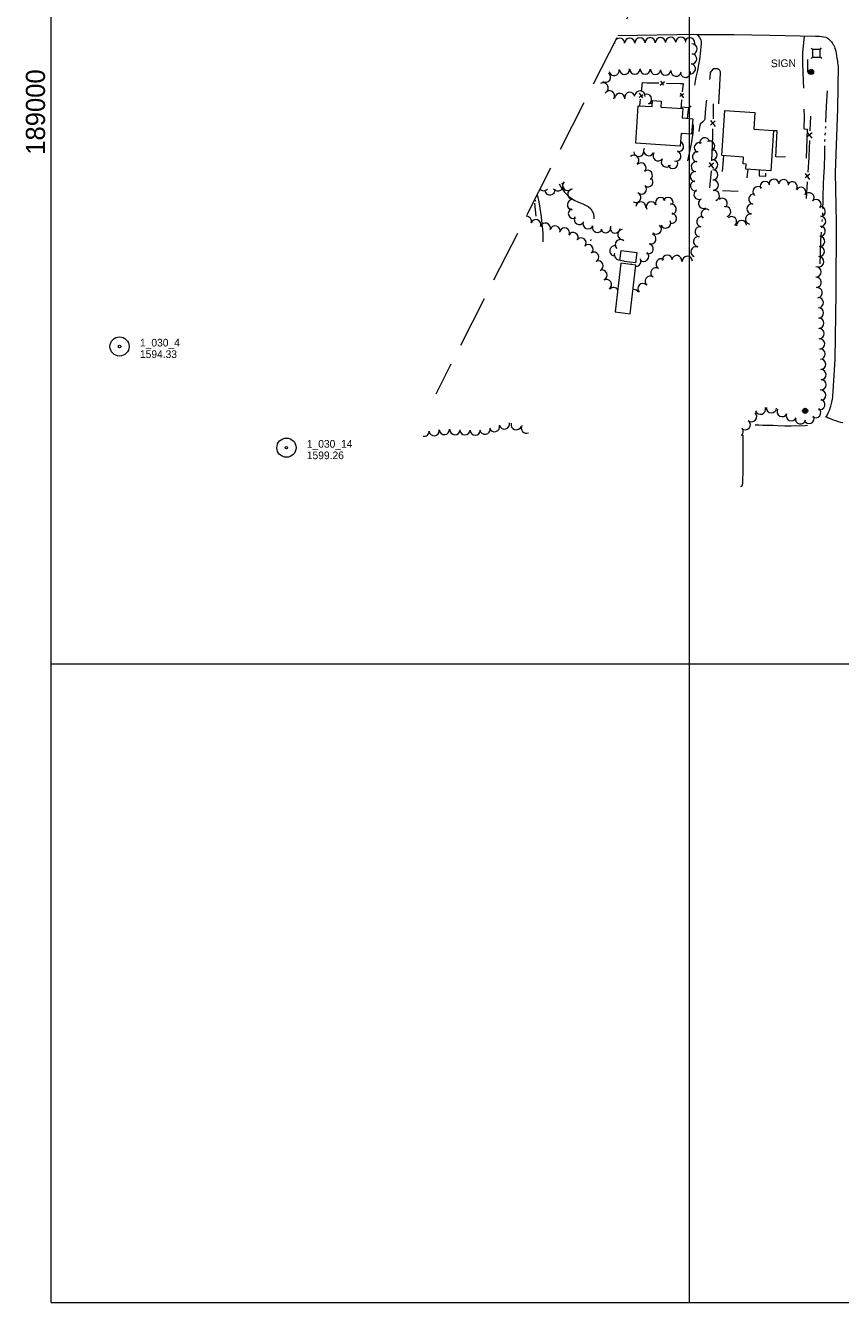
# Model space of a CAD drawing. Header units: feet. Extents: x 188980 to 191399, y 256000 to 258000.
# Tile 1 of 12: x 188980 to 189618, y 256000 to 257000. Entities that reach past the tile are written whole.
import ezdxf
from ezdxf.enums import TextEntityAlignment as Align

# ---------------------------------------------------------------- set-up
doc = ezdxf.new("R2010")
doc.units = ezdxf.units.FT
doc.header["$MEASUREMENT"] = 0
for name, pattern in [('DGN Style 3', [57.341036, 40.957883, -16.383153]), ('DGN Style 4', [65.573571, 32.766307, -16.383153, 0.040958, -16.383153]), ('DGN Style 5', [28.670518, 12.287365, -16.383153]), ('DGN Style 6', [77.901894, 0.040958, -16.383153, 28.670518, -16.383153, 0.040958, -16.383153])]:
    doc.linetypes.add(name, pattern=pattern)
for name, color, linetype, lineweight in [('E_DWY', 73, 'DGN Style 3', 0), ('E_LAND_Vegetation', 21, 'Continuous', 0), ('E_MAP_GridLines', 251, 'Continuous', 0), ('E_MAP_Limits', 21, 'DGN Style 3', 0), ('E_MAP_PassPoints', 40, 'Continuous', 0), ('E_MISCPROP', 40, 'Continuous', 0), ('E_MISCPROP_HvyLine', 54, 'Continuous', 13), ('E_MISCPROP_Railing', 40, 'Continuous', 0), ('E_PATH_Sidewalk', 73, 'DGN Style 5', 0), ('E_RDWY', 40, 'Continuous', 13), ('E_UTL_AboveGroundPipe', 40, 'DGN Style 4', 0), ('E_WTR', 251, 'DGN Style 6', 0)]:
    doc.layers.add(name, color=color, linetype=linetype, lineweight=lineweight)
doc.styles.add('Style-IGR_FONT_0', font='IGR_FONT_0.shx')
doc.styles.add('Style-IGR_FONT_1', font='IGR_FONT_1.shx')

# ---------------------------------------------------------------- blocks, each defined once
blk = doc.blocks.new('PP')
at = {"layer": 'E_MAP_PassPoints', "color": 40, "linetype": 'Continuous', "lineweight": 0}
for radius in [7.5, 0.96]:
    blk.add_circle((0, 0), radius, dxfattribs=at)
blk = doc.blocks.new('POLE_1')
at = {"layer": 'E_MISCPROP', "color": 20, "linetype": 'Continuous', "lineweight": 0}
for centre, radius in [((-0.01, 0.02), 2.02), ((-0.01, 0.03), 1.52), ((0, -0.01), 1.01), ((0, 0), 0.502)]:
    blk.add_circle(centre, radius, dxfattribs=at)
blk = doc.blocks.new('PED')
at = {"layer": 'E_UTL_AboveGroundPipe', "color": 101, "linetype": 'Continuous', "lineweight": 13}
for p, q in [((-3.12, 2.9), (-4.18, 3.96)), ((2.88, 2.9), (3.94, 3.96)), ((-4.18, -4.16), (-3.12, -3.1)), ((3.95, -4.16), (2.88, -3.1))]:
    blk.add_line(p, q, dxfattribs=at)
at = {"layer": 'E_UTL_AboveGroundPipe', "color": 101, "linetype": 'Continuous', "lineweight": 13, "flags": 128}
blk.add_lwpolyline([(-3.12, -3.1), (2.88, -3.1), (2.88, 2.9), (-3.12, 2.9)], close=True, dxfattribs=at)
blk = doc.blocks.new('SIGN_1')
at = {"layer": 'E_MISCPROP', "color": 20, "linetype": 'Continuous', "lineweight": 0, "style": 'Style-IGR_FONT_0'}
blk.add_text('SIGN', height=6, rotation=359.99991, dxfattribs=at).set_placement((-9.61, -0.01), align=Align.MIDDLE_LEFT)

msp = doc.modelspace()

# ---------------------------------------------------------------- linework, layer by layer
at = {"layer": 'E_DWY', "color": 51, "linetype": 'DGN Style 3', "lineweight": 0, "flags": 128}
for points in [[(189506.26, 256992.71), (189507.87, 256990.44), (189508.92, 256988.68), (189509.33, 256987.02), (189509.28, 256985.43), (189509.08, 256983.14), (189508.74, 256980.54), (189508.46, 256977.73), (189508.23, 256975.56), (189507.97, 256973.11), (189507.56, 256970.55), (189506.93, 256967.89), (189506.28, 256964.63), (189505.19, 256959.33), (189504.15, 256952.93), (189503.75, 256949.75), (189503.19, 256946.59), (189502.76, 256944.3), (189502.39, 256942.23), (189502.15, 256940.34), (189501.95, 256938.45), (189501.8, 256937.61), (189501.51, 256936.9), (189501, 256936.37), (189500.27, 256935.85), (189499.28, 256935.33), (189498.79, 256931.83), (189498.27, 256927.13)], [(189590.06, 256991.65), (189588.77, 256978.48), (189588.69, 256974.31), (189588.66, 256970.39), (189589.2, 256956.1), (189589.6, 256938.67), (189589.84, 256929.03), (189589.58, 256918.96), (189592.32, 256918.66), (189591.5, 256895.69), (189580.87, 256896.32), (189567.75, 256897.05), (189568.71, 256917.28), (189565.88, 256917.25)], [(189523.17, 256938.61), (189523.89, 256952.87), (189524.14, 256958.37), (189524.39, 256961.83), (189524.39, 256963.41), (189523.98, 256964.65), (189523.45, 256965.22), (189522.15, 256965.77), (189520.45, 256965.94), (189518.7, 256965.81), (189516.39, 256962.9), (189516, 256958.75), (189515.5, 256955.4), (189514.98, 256951.97), (189514.48, 256948.31), (189513.48, 256942.11), (189513.16, 256940.05), (189512.93, 256937.52), (189512.7, 256934.85), (189512.5, 256932.03), (189512.39, 256930.18), (189512.26, 256928.19), (189512.07, 256926.48), (189511.51, 256925.32), (189510.26, 256924.11), (189509.03, 256923.21), (189508.8, 256923.06), (189508.32, 256921.45), (189507.69, 256918.55), (189507.32, 256916.75)], [(189502.35, 256922.98), (189502.51, 256922.86), (189502.96, 256921.83), (189503.01, 256920.95), (189502.98, 256919.42), (189502.92, 256918.19), (189502.72, 256916.45), (189502.64, 256915.41), (189501.44, 256907.05), (189498.53, 256893.81)], [(189397.92, 256875.87), (189399.58, 256873.02), (189402.32, 256869.39), (189405.72, 256865.93), (189409.85, 256863.15), (189413.2, 256861.52), (189416.47, 256860.1), (189420.68, 256858.22), (189422.92, 256856.33), (189424.84, 256852.64), (189425.15, 256849.79), (189424.81, 256844.77), (189424.14, 256839.58), (189423.54, 256835.7), (189423.04, 256832.86), (189422.7, 256831.28)], [(189380.82, 256867.49), (189382.12, 256861.8), (189382.83, 256856.68), (189383.29, 256853.52), (189383.85, 256850.1), (189384.55, 256844.51), (189385.02, 256840.06), (189385.22, 256837.21), (189385.28, 256834.95), (189385.31, 256832.29), (189385.33, 256830.33)], [(189540.32, 256638.81), (189541.37, 256639.29), (189541.88, 256641.32), (189542.18, 256652.71), (189542.07, 256684.39), (189542.36, 256685.65), (189543.06, 256686.47), (189544.89, 256687.07), (189547.56, 256687.16), (189550.72, 256687.05), (189554.51, 256687.05), (189557.51, 256687.01), (189561.09, 256687.02), (189565.75, 256686.86), (189569.3, 256686.64), (189574.78, 256686.3), (189579.72, 256686.43), (189583.37, 256686.5), (189586.06, 256686.49), (189590.68, 256686.64), (189596.05, 256687.07), (189599.04, 256687.25), (189600.23, 256687.41), (189602.91, 256689), (189607.21, 256693.7)]]:
    msp.add_lwpolyline(points, dxfattribs=at)
at = {"layer": 'E_LAND_Vegetation', "color": 93, "linetype": 'Continuous', "lineweight": 0}
for centre, radius, start, end in [((189437.31, 256985.72), 4, 1.03339, 9.19285), ((189445.32, 256985.86), 4, 169.61064, 181.01807), ((189445.32, 256985.86), 4, 1.03339, 136.48139), ((189453.32, 256986.01), 4, 1.03339, 181.01807), ((189461.33, 256986.15), 4, 1.03339, 181.01807), ((189469.33, 256986.29), 4, 1.03339, 181.01807), ((189477.34, 256986.44), 4, 1.03339, 181.01807), ((189485.34, 256986.58), 4, 1.03339, 181.01807), ((189493.35, 256986.72), 4, 1.03339, 181.01807), ((189500.31, 256986.18), 4, 335.71483, 155.6995), ((189502.22, 256981.35), 4, 272.84908, 92.83376), ((189501.84, 256973.68), 4, 264.34749, 84.33217), ((189441.05, 256964.58), 4, 190.19083, 10.17551), ((189449.21, 256965.5), 4, 184.28949, 4.27417), ((189457.35, 256965.7), 4, 180.73511, 0.71979), ((189465.4, 256965.75), 4, 179.4007, 359.38538), ((189473.52, 256965.4), 4, 176.10407, 356.08875), ((189481.5, 256964.89), 4, 176.36995, 356.35462), ((189500.8, 256965.99), 4, 257.61314, 77.59782), ((189432.51, 256950.98), 4, 301.75487, 121.73955), ((189434.4, 256959.3), 4, 234.90997, 54.89465), ((189489.57, 256964.05), 4, 173.43705, 353.42172), ((189496.87, 256963.15), 4, 191.2217, 11.20638), ((189437.49, 256944.73), 4, 326.35788, 146.34256), ((189445.4, 256942.67), 4, 354.63546, 174.62014), ((189453.36, 256943.63), 4, 6.70583, 186.69051), ((189461.37, 256944.67), 4, 352.99704, 172.98172), ((189466.47, 256942.11), 4, 296.37273, 116.35741), ((189469.44, 256934.81), 4, 65.79356, 113.2345), ((189491.52, 256905.07), 3.99, 257.18767, 66.18506), ((189507.86, 256904.21), 3.96, 63.33132, 243.31599), ((189512.04, 256908), 3.96, 13.18434, 193.16902), ((189515.95, 256905.35), 3.96, 297.34106, 117.32574), ((189456.54, 256894.18), 3.99, 312.09994, 132.08462), ((189460.38, 256901.2), 3.99, 184.23263, 4.21731), ((189468.2, 256901.81), 3.99, 156.09336, 336.07804), ((189475.52, 256897.7), 3.99, 144.15489, 324.13957), ((189481.96, 256892.89), 3.99, 142.49705, 322.48172), ((189489.48, 256897.55), 3.99, 252.1217, 72.10638), ((189506.41, 256897.07), 3.96, 80.82004, 260.80472), ((189517.79, 256898.58), 3.96, 274.44033, 94.42501), ((189462.12, 256888.22), 3.99, 316.99329, 136.97796), ((189467.08, 256882.52), 3.99, 306.25187, 126.23655), ((189487.07, 256891.89), 3.99, 201.35864, 21.34332), ((189504.61, 256881.49), 3.96, 84.94694, 264.93162), ((189505.37, 256889.33), 3.96, 83.97089, 263.95557), ((189518.31, 256890.72), 3.96, 273.24039, 93.22506), ((189518.41, 256882.89), 3.96, 270.63588, 90.62056), ((189396.98, 256874.23), 4, 214.23387, 34.21854), ((189404.74, 256874.55), 4, 136.76954, 316.75422), ((189467.56, 256877.43), 3.99, 233.74491, 53.72958), ((189504.85, 256874.26), 3.96, 102.73293, 282.71761), ((189518.78, 256874.88), 3.96, 273.58577, 93.57044), ((189559.33, 256873.72), 3.96, 21.06985, 201.05453), ((189566.35, 256875.46), 3.96, 3.2753, 183.25998), ((189573.84, 256875.24), 3.96, 351.94318, 171.92786), ((189580.6, 256873.52), 3.96, 326.55946, 146.54413), ((189385.9, 256874.49), 4, 223.22851, 315.71441), ((189390.86, 256871.08), 4, 188.1043, 8.08897), ((189408.68, 256867.75), 4, 93.61413, 273.59881), ((189458.1, 256865.12), 3.99, 239.08965, 59.07433), ((189462.46, 256871.83), 3.99, 223.31605, 43.30073), ((189477.48, 256861.16), 3.99, 24.93697, 204.92164), ((189483.24, 256861.26), 3.99, 335.04748, 155.03215), ((189507.54, 256867.61), 3.96, 120.74451, 300.72919), ((189519.61, 256866.59), 3.96, 285.02602, 105.0107), ((189550.4, 256863.9), 3.96, 79.92586, 259.91054), ((189553.72, 256869.68), 3.96, 46.39966, 226.38434), ((189587.39, 256869.22), 3.96, 329.90123, 149.88591), ((189593.74, 256864.99), 3.96, 322.19747, 142.18215), ((189408.43, 256859.52), 4, 86.92511, 266.90979), ((189409.2, 256852.64), 4, 113.34114, 293.32582), ((189461.95, 256857.75), 3.99, 353.15435, 173.13903), ((189470.24, 256857.8), 3.99, 24.93697, 204.92164), ((189485.77, 256855.98), 3.99, 281.15459, 101.13927), ((189511, 256860.49), 3.96, 119.95495, 299.93963), ((189513.11, 256852.15), 3.96, 53.13012, 233.1148), ((189525.78, 256860.61), 3.96, 308.87784, 128.86251), ((189528.56, 256854.14), 3.96, 287.26694, 107.25162), ((189549.09, 256856.23), 3.96, 83.80102, 263.78569), ((189599.32, 256859.69), 3.96, 315.76067, 135.74535), ((189602.58, 256854.15), 3.96, 275.9731, 95.95778), ((189372.34, 256846.55), 3.94, 340.47312, 92.49093), ((189379.73, 256843.91), 3.94, 339.65981, 159.64449), ((189387.25, 256841.22), 3.94, 342.75213, 162.73681), ((189413.78, 256847.97), 4, 149.47183, 329.45651), ((189420.65, 256844.56), 4, 158.41901, 338.40369), ((189481.46, 256845.17), 3.99, 205.01246, 24.99713), ((189485.96, 256848.82), 3.99, 260.25235, 80.23703), ((189509.67, 256846.2), 3.96, 80.53275, 260.51743), ((189533.05, 256846.28), 3.96, 310.20546, 130.19014), ((189540.92, 256843.23), 3.96, 2.16029, 182.14496), ((189547.96, 256848.17), 3.96, 77.45516, 257.43984), ((189602.94, 256846.46), 3.96, 270.05691, 90.04158), ((189394.87, 256838.97), 3.94, 344.54525, 164.52993), ((189402.31, 256837.42), 3.94, 338.00727, 157.99194), ((189409.04, 256833.85), 3.94, 331.00344, 150.98812), ((189428.02, 256841.73), 4, 161.47538, 341.46006), ((189434.53, 256841.52), 4, 195.99867, 15.98335), ((189441.88, 256841.31), 4, 173.28281, 353.26749), ((189447.94, 256836.03), 4, 98.05669, 278.04137), ((189469.83, 256832.73), 3.99, 252.01978, 72.00446), ((189474.08, 256840.42), 3.99, 228.95352, 48.93819), ((189508.35, 256838.38), 3.96, 80.35287, 260.33754), ((189602.53, 256838.7), 3.96, 265.90996, 85.89464), ((189415.23, 256829.61), 3.94, 321.07181, 141.05649), ((189420.79, 256824.45), 3.94, 313.08743, 133.07211), ((189441.69, 256823.33), 4, 77.31798, 257.30265), ((189445.92, 256828.2), 4, 47.61779, 227.60246), ((189467.79, 256825.03), 3.99, 251.94719, 71.93187), ((189505.14, 256822.59), 3.96, 71.59693, 251.58161), ((189507.12, 256830.61), 3.96, 81.81978, 261.80446), ((189601.84, 256822.79), 3.96, 268.17464, 88.15932), ((189602.1, 256830.73), 3.96, 267.57858, 87.56326), ((189425.09, 256818.48), 3.94, 299.47324, 119.45792), ((189428.57, 256811.67), 3.94, 293.466, 113.45068), ((189445.23, 256820.39), 4, 162.45222, 276.92189), ((189458.06, 256815.19), 3.99, 269.29947, 27.2745), ((189464.19, 256819.11), 3.99, 225.44396, 45.42864), ((189477.81, 256813.13), 3.96, 57.50167, 237.48635), ((189482.72, 256816.08), 3.96, 2.49614, 182.48082), ((189490.11, 256815.75), 3.96, 348.94111, 168.92579), ((189498.44, 256815.23), 3.96, 2.18117, 182.16585), ((189601.38, 256814.88), 3.96, 268.17719, 88.16187), ((189431.68, 256804.45), 3.94, 293.0133, 112.99798), ((189458.06, 256815.19), 3.99, 207.28982, 219.90775), ((189473.8, 256806.24), 3.96, 56.14711, 236.13178), ((189599.19, 256806.88), 4.03, 270.53511, 90.51979), ((189435.08, 256797.02), 3.94, 301.45451, 121.43919), ((189463.51, 256793.77), 3.96, 44.73997, 224.72465), ((189469.32, 256799.59), 3.96, 53.16783, 233.15251), ((189599.33, 256798.68), 4.03, 274.84085, 94.82553), ((189440.65, 256790.74), 3.94, 33.24455, 136.9225), ((189456.61, 256789.09), 3.96, 32.78796, 100.97883), ((189600.17, 256790.59), 4.03, 276.9917, 96.97638), ((189600.97, 256782.79), 4.03, 271.53314, 91.51782), ((189601.19, 256774.73), 4.03, 271.85395, 91.83863), ((189601.4, 256766.72), 4.03, 270.95547, 90.94015), ((189601.58, 256758.64), 4.03, 271.72323, 91.70791), ((189602.01, 256750.5), 4.03, 274.7229, 94.70758), ((189602.42, 256742.51), 4.03, 273.39269, 93.37737), ((189602.85, 256734.54), 4.03, 271.576, 91.56068), ((189603.08, 256726.49), 4.03, 271.67743, 91.6621), ((189603.14, 256718.52), 4.03, 269.5446, 89.52928), ((189602.25, 256703.09), 4.03, 253.49535, 73.48003), ((189602.96, 256710.4), 4.03, 271.67375, 91.65843), ((189548.79, 256693.62), 4.03, 228.60699, 48.59167), ((189555.74, 256699.45), 4.03, 198.56175, 18.54642), ((189564.38, 256700.52), 4.03, 176.38334, 356.36801), ((189572.72, 256697.6), 4.03, 153.69402, 333.6787), ((189579.92, 256694.25), 4.03, 156.51376, 336.49844), ((189598.96, 256696.69), 4.03, 232.45829, 52.44297), ((189347.39, 256685.78), 4.01, 196.24529, 16.22997), ((189355.24, 256687.8), 4.01, 193.81883, 13.80351), ((189364.31, 256687.27), 4.01, 162.53637, 342.52105), ((189372.35, 256684.62), 4.01, 149.82615, 293.04757), ((189543.83, 256687.33), 4.03, 227.87949, 47.86417), ((189587.06, 256691.83), 4.03, 169.81756, 349.80224), ((189593.65, 256692.12), 4.03, 205.17581, 25.16049), ((189292.28, 256682.25), 4.01, 256.68923, 0.66372), ((189300.05, 256682.64), 4.01, 186.97809, 6.96277), ((189308.13, 256683.47), 4.01, 183.25947, 3.24415), ((189316.35, 256683.42), 4.01, 177.43865, 357.42332), ((189324.33, 256683.21), 4.01, 178.38457, 358.36924), ((189332.3, 256683.08), 4.01, 179.71959, 359.70427), ((189339.97, 256683.73), 4.01, 187.79727, 7.78195), ((189538.3, 256682.09), 4.03, 307.23823, 37.21817)]:
    msp.add_arc(centre, radius, start, end, dxfattribs=at)
at = {"layer": 'E_MAP_GridLines', "color": 161, "linetype": 'Continuous', "lineweight": 0}
for p, q in [((189000, 256000), (189000, 258000)), ((189500, 256000), (189500, 258000)), ((189000, 256500), (191000, 256500)), ((189000, 256000), (191000, 256000))]:
    msp.add_line(p, q, dxfattribs=at)
at = {"layer": 'E_MAP_Limits', "color": 73, "linetype": 'DGN Style 3', "lineweight": 0, "flags": 128}
msp.add_lwpolyline([(189729.15, 257552.5), (189301.28, 256711.09)], dxfattribs=at)
at = {"layer": 'E_MISCPROP', "color": 20, "linetype": 'Continuous', "lineweight": 0}
msp.add_line((189592.59, 256973.32), (189592.51, 256963.22), dxfattribs=at)
at = {"layer": 'E_MISCPROP_HvyLine', "color": 241, "linetype": 'Continuous', "lineweight": 13, "flags": 128}
for points in [[(189492.89, 256905.23), (189457.99, 256907.64), (189460.02, 256937.04), (189470.93, 256936.29), (189471.25, 256941.01), (189477.95, 256940.55), (189477.64, 256935.95), (189494.91, 256934.76), (189494.4, 256927.4), (189502.62, 256926.83), (189501.78, 256914.79), (189493.59, 256915.35)], [(189525.55, 256897.94), (189527.92, 256933.28), (189551.31, 256931.71), (189550.43, 256918.62), (189565.9, 256917.58), (189563.79, 256886.11), (189544.25, 256887.43), (189544.51, 256891.26), (189542.05, 256891.43), (189542.41, 256896.8)], [(189446.62, 256823.71), (189458.88, 256822.19), (189457.86, 256813.96), (189448.84, 256815.08), (189448.86, 256815.3), (189445.63, 256815.7)], [(189446.4, 256813.65), (189441.9, 256775.54), (189453.63, 256774.15), (189458.14, 256812.26)]]:
    msp.add_lwpolyline(points, close=True, dxfattribs=at)
at = {"layer": 'E_MISCPROP_Railing', "color": 40, "linetype": 'Continuous', "lineweight": 0}
for p, q in [((189477.07, 256953.18), (189480.56, 256956.08)), ((189477.3, 256956.15), (189479.8, 256953.18)), ((189460.61, 256943.61), (189463.82, 256945.81)), ((189463.55, 256943.1), (189461, 256946.85)), ((189495.7, 256946.42), (189492.56, 256944.13)), ((189492.75, 256946.85), (189495.4, 256943.17)), ((189520.31, 256925.12), (189516.51, 256921.87)), ((189516.57, 256925.46), (189520.15, 256920.85)), ((189596.09, 256915.68), (189592.28, 256912.61)), ((189592.35, 256916.04), (189595.91, 256911.58)), ((189519.21, 256892.14), (189515.37, 256888.93)), ((189515.52, 256892.57), (189518.92, 256887.83)), ((189594.49, 256883.45), (189590.63, 256880.44)), ((189590.75, 256883.87), (189594.25, 256879.35)), ((189378.67, 256863.27), (189379.66, 256862.64))]:
    msp.add_line(p, q, dxfattribs=at)
at = {"layer": 'E_MISCPROP_Railing', "color": 40, "linetype": 'Continuous', "lineweight": 0, "flags": 128}
for points in [[(189462.56, 256948.24), (189463.39, 256955.11), (189466.89, 256955.02)], [(189466.89, 256955.02), (189476.04, 256954.8)], [(189482.1, 256954.66), (189492.5, 256954.41)], [(189492.5, 256954.41), (189495.05, 256954.35), (189494.44, 256947.76)], [(189461.2, 256936.96), (189461.84, 256942.23)], [(189493.89, 256941.74), (189493.48, 256937.37), (189493.3, 256934.87)], [(189518.73, 256938.51), (189518.56, 256926.72)], [(189594.92, 256928.81), (189594.42, 256917.29)], [(189518.27, 256918.94), (189518.03, 256914.55), (189517.79, 256905.54)], [(189517.79, 256905.54), (189517.47, 256893.76)], [(189594.09, 256909.68), (189593.55, 256897.13), (189593.52, 256896.59)], [(189593.52, 256896.59), (189592.84, 256885.09)], [(189516.97, 256885.99), (189515.7, 256872.65)], [(189592.4, 256877.49), (189591.63, 256864.4)], [(189378.76, 256860.78), (189379.63, 256850.64)]]:
    msp.add_lwpolyline(points, dxfattribs=at)
at = {"layer": 'E_PATH_Sidewalk', "color": 51, "linetype": 'DGN Style 5', "lineweight": 0, "flags": 128}
for points in [[(189499.33, 256935.36), (189493.71, 256935.88), (189493.58, 256934.85)], [(189526.66, 256897.86), (189524.72, 256870.63), (189544.16, 256869.98), (189546, 256887.31)], [(189554.81, 256886.72), (189554.6, 256882.09), (189559.89, 256881.79), (189560.16, 256886.36)]]:
    msp.add_lwpolyline(points, dxfattribs=at)
at = {"layer": 'E_RDWY', "color": 21, "linetype": 'Continuous', "lineweight": 13, "flags": 128}
for points in [[(189505.53, 256992.71), (189443.99, 256991.72)], [(189505.53, 256992.71), (189534.81, 256992.67), (189563.08, 256992.19), (189598.71, 256991.48), (189601.63, 256991.52)], [(189601.63, 256991.52), (189607, 256990.56), (189607.94, 256990.21), (189608.97, 256989.49), (189609.63, 256988.95), (189610.71, 256987.75), (189611.41, 256986.91), (189611.98, 256986.14), (189612.51, 256985.32), (189612.92, 256984.58), (189613.42, 256983.75), (189613.77, 256983.02), (189614.1, 256982.04), (189614.35, 256981.17), (189614.65, 256979.62), (189614.98, 256978.14), (189615.35, 256976.11), (189615.65, 256974.42), (189615.82, 256973.13), (189615.99, 256971.83), (189616.19, 256970.55), (189616.37, 256969.13), (189616.46, 256968.4), (189616.17, 256934.61), (189614.17, 256884.72), (189615.13, 256845.62), (189614.71, 256790.42), (189613.92, 256738.4), (189612.11, 256709.23), (189611.82, 256707.17), (189611.42, 256704.79), (189610.95, 256702.73), (189610.36, 256700.75), (189609.67, 256698.84), (189608.78, 256696.81), (189608.16, 256695.58), (189607.76, 256694.79), (189607.21, 256693.7), (189607.72, 256693.45), (189608.87, 256692.73), (189610.36, 256692.02), (189612.56, 256691.18), (189614.53, 256690.5), (189616.56, 256689.84), (189618.32, 256689.37), (189620.3, 256689.1)]]:
    msp.add_lwpolyline(points, dxfattribs=at)
at = {"layer": 'E_WTR', "color": 161, "linetype": 'Continuous', "lineweight": 0, "flags": 128}
for points in [[(189608, 256948.71), (189607.25, 256936.58), (189606.75, 256924.15)], [(189606.32, 256915.68), (189606.22, 256913.99)], [(189606.61, 256920.76), (189606.58, 256920.08), (189606.52, 256919.06)], [(189605.95, 256905.52), (189605.92, 256898.74), (189605.6, 256888.86), (189605.17, 256880.96)], [(189606.02, 256910.6), (189605.97, 256909.73), (189605.96, 256908.9)], [(189605.17, 256880.96), (189604.89, 256875.84), (189604.67, 256865.49), (189604.59, 256861.33), (189604.43, 256857.31), (189604.42, 256856.45)], [(189604.03, 256848.02), (189603.92, 256846.78), (189603.89, 256846.35)], [(189604.36, 256853.06), (189604.29, 256851.47), (189604.29, 256851.37)], [(189603.26, 256837.88), (189602.78, 256831.46), (189602.36, 256821.02), (189602.11, 256813.31)], [(189603.64, 256842.96), (189603.51, 256841.27)]]:
    msp.add_lwpolyline(points, dxfattribs=at)

# ---------------------------------------------------------------- block references
at = {"layer": 'E_MAP_PassPoints', "color": 40, "linetype": 'Continuous', "lineweight": 0}
for p in [(189053.64, 256748.49), (189184.37, 256669.27)]:
    msp.add_blockref('PP', p, dxfattribs=at)
at = {"layer": 'E_MISCPROP', "color": 20, "linetype": 'Continuous', "lineweight": 0, "xscale": 1.000001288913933, "yscale": 1.000001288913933, "zscale": 1.000001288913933, "rotation": 0.7873644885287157}
for name, p in [('SIGN_1', (189573.47, 256970.27)), ('POLE_1', (189595.34, 256963.5)), ('POLE_1', (189590.75, 256698.09))]:
    msp.add_blockref(name, p, dxfattribs=at)
at = {"layer": 'E_UTL_AboveGroundPipe', "color": 101, "linetype": 'Continuous', "lineweight": 13, "xscale": 1.000001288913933, "yscale": 1.000001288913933, "zscale": 1.000001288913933, "rotation": 0.7873644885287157}
msp.add_blockref('PED', (189599.68, 256978.2), dxfattribs=at)

# ---------------------------------------------------------------- texts
at = {"layer": 'E_MAP_GridLines', "color": 161, "linetype": 'Continuous', "lineweight": 0, "style": 'Style-IGR_FONT_1'}
msp.add_text('189000', height=15, rotation=90, dxfattribs=at).set_placement((188995.25, 256965.51), align=Align.RIGHT)
at = {"layer": 'E_MAP_PassPoints', "color": 40, "linetype": 'Continuous', "lineweight": 0, "style": 'Style-IGR_FONT_0'}
for s, p in [('1_030_4', (189069.64, 256748.49)), ('1594.33', (189069.64, 256739.49)), ('1_030_14', (189200.37, 256669.27)), ('1599.26', (189200.37, 256660.27))]:
    msp.add_text(s, height=6, dxfattribs=at).set_placement(p)

doc.saveas('drawing.dxf')
